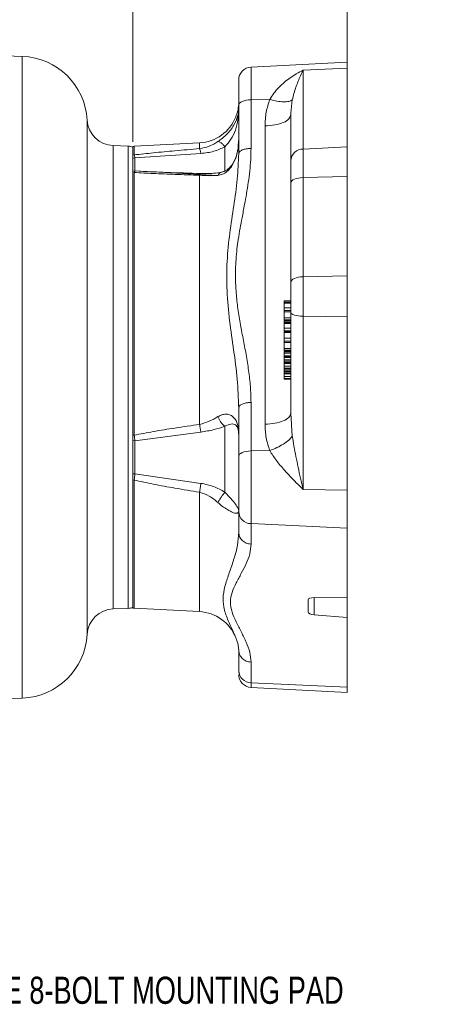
# Model space of a CAD drawing. Header units: inches. Extents: x 0.3 to 33.9, y 0.2 to 21.6.
# Tile 7 of 21: x 12.2 to 16.2, y 5 to 14. Entities that reach past the tile are written whole.
import ezdxf

# ---------------------------------------------------------------- set-up
doc = ezdxf.new("R2010")
doc.units = ezdxf.units.IN
doc.header["$MEASUREMENT"] = 0
doc.layers.add('SLD-0', color=7, linetype='Continuous', lineweight=15)
doc.styles.add('SLDTEXTSTYLE0', font='TXT', dxfattribs={"width": 0.75})
doc.dimstyles.new('SLDDIMSTYLE0', dxfattribs={"dimtxt": 0.25, "dimasz": 0.13, "dimexe": 0, "dimexo": 0.0625, "dimgap": 0.0625, "dimtad": 0, "dimtih": 1, "dimtoh": 1, "dimrnd": 1e-09, "dimzin": 12, "dimdsep": 46, "dimtxsty": 'SLDTEXTSTYLE0', "dimsah": 1, "dimcen": 0.09, "dimadec": 0, "dimazin": 3, "dimtfac": 1, "dimtofl": 0, "dimtmove": 0, "dimatfit": 3, "dimfxl": 1, "dimfrac": 2, "dimtolj": 1, "dimtzin": 12, "dimarcsym": 0})

# ---------------------------------------------------------------- blocks, each defined once
blk = doc.blocks.new('_D_8')
at = {"layer": 'SLD-0'}
for p, q in [((13.2862, 12.897), (13.2862, 15.0353)), ((8.7182, 14.9103), (10.3835, 14.9103)), ((10.5231, 14.9471), (10.4723, 14.9471)), ((10.4723, 14.9471), (10.4723, 14.5502)), ((11.4813, 14.9471), (11.5321, 14.9471)), ((11.5321, 14.9471), (11.5321, 14.5502)), ((13.2862, 14.9103), (11.6209, 14.9103)), ((10.4723, 14.5502), (10.5231, 14.5502)), ((11.5321, 14.5502), (11.4813, 14.5502))]:
    blk.add_line(p, q, dxfattribs=at)
for points in [[(8.7182, 14.9103), (8.8482, 14.8903), (8.8482, 14.9303)], [(13.2862, 14.9103), (13.1562, 14.9303), (13.1562, 14.8903)]]:
    blk.add_solid(points, dxfattribs=at)
at = {"layer": 'SLD-0', "char_height": 0.25, "attachment_point": 1, "style": 'SLDTEXTSTYLE0'}
for s, insert in [('4.57', (10.5774, 15.3202, -0.8581)), ('116.0', (10.5866, 14.8725, -0.8581))]:
    blk.add_mtext(s, dxfattribs=dict(at, insert=insert))
blk = doc.blocks.new('_D_9')
at = {"layer": 'SLD-0'}
for p, q in [((15.2612, 12.8117), (15.2612, 16.2164)), ((8.7182, 16.0914), (11.371, 16.0914)), ((11.5106, 16.1282), (11.4598, 16.1282)), ((11.4598, 16.1282), (11.4598, 15.7313)), ((12.4688, 16.1282), (12.5196, 16.1282)), ((12.5196, 16.1282), (12.5196, 15.7313)), ((15.2612, 16.0914), (12.6084, 16.0914)), ((11.4598, 15.7313), (11.5106, 15.7313)), ((12.5196, 15.7313), (12.4688, 15.7313))]:
    blk.add_line(p, q, dxfattribs=at)
for points in [[(8.7182, 16.0914), (8.8482, 16.0714), (8.8482, 16.1114)], [(15.2612, 16.0914), (15.1312, 16.1114), (15.1312, 16.0714)]]:
    blk.add_solid(points, dxfattribs=at)
at = {"layer": 'SLD-0', "char_height": 0.25, "attachment_point": 1, "style": 'SLDTEXTSTYLE0'}
for s, insert in [('6.54', (11.5649, 16.5013, -0.8581)), ('166.2', (11.5741, 16.0536, -0.8581))]:
    blk.add_mtext(s, dxfattribs=dict(at, insert=insert))

msp = doc.modelspace()

# ---------------------------------------------------------------- linework, layer by layer
at = {"color": 7, "linetype": 'Continuous', "lineweight": 15}
for p, q in [((12.2668, 13.684), (8.7182, 13.8079)), ((15.2612, 13.632), (14.3749, 13.5855)), ((15.2612, 13.5762), (15.2612, 13.632)), ((14.8549, 13.557), (15.2612, 13.5762)), ((14.8549, 13.557), (14.8549, 12.8307)), ((15.2612, 12.8499), (15.2612, 13.5762)), ((14.3749, 13.2842), (14.5473, 13.2878)), ((14.3749, 13.2842), (14.3749, 12.837)), ((14.2612, 12.7883), (14.2612, 13.2355)), ((14.743, 13.1625), (14.7412, 13.1451)), ((14.7327, 13.1271), (14.7412, 13.1451)), ((14.7412, 13.1451), (14.7412, 12.723)), ((14.5043, 10.2949), (14.5043, 13.0437)), ((13.9011, 12.8875), (13.2981, 12.8559)), ((13.2424, 12.857), (13.1052, 12.8618)), ((13.2862, 12.8541), (13.2862, 12.7751)), ((14.8549, 12.8307), (15.2612, 12.8499)), ((14.8549, 12.8307), (14.8549, 12.5681)), ((15.2612, 12.5767), (15.2612, 12.8499)), ((13.2981, 12.7769), (13.2862, 12.7751)), ((13.2862, 12.7751), (13.2862, 12.6129)), ((13.3044, 12.7486), (13.2862, 12.7473)), ((13.3043, 12.7486), (13.9137, 12.7894)), ((13.3044, 12.6284), (13.3044, 12.7486)), ((13.3044, 12.6284), (13.2862, 12.6266)), ((13.2981, 12.6145), (13.2862, 12.6129)), ((13.2862, 12.6129), (13.2862, 10.194)), ((13.2981, 10.1937), (13.2981, 12.6144)), ((13.4179, 12.6238), (13.3043, 12.6284)), ((13.4719, 12.6196), (14.0696, 12.5883)), ((13.9011, 10.2932), (13.9011, 12.5889)), ((14.7412, 12.5194), (14.7412, 11.6055)), ((14.8549, 12.5681), (15.2612, 12.5767)), ((14.8549, 12.5681), (14.8549, 11.6542)), ((15.2612, 11.6628), (15.2612, 12.5767)), ((14.8549, 11.6542), (15.2612, 11.6628)), ((14.8549, 11.6542), (14.8549, 11.2898)), ((15.2612, 11.2839), (15.2612, 11.6628)), ((14.6812, 11.4325), (14.7412, 11.4325)), ((14.6812, 11.4195), (14.7412, 11.4195)), ((14.7412, 11.414), (14.6812, 11.414)), ((14.7412, 11.4121), (14.6812, 11.4121)), ((14.7412, 11.3679), (14.6812, 11.3679)), ((14.6812, 11.3435), (14.7412, 11.3435)), ((14.7412, 11.3421), (14.6812, 11.3421)), ((14.7412, 11.331), (14.6812, 11.331)), ((14.6812, 11.331), (14.6812, 11.2742)), ((14.6812, 11.2742), (14.7412, 11.2742)), ((14.7412, 11.2583), (14.6812, 11.2583)), ((14.6812, 11.2495), (14.7412, 11.2495)), ((14.7412, 11.3232), (14.7412, 10.3962)), ((14.8549, 11.2898), (15.2612, 11.2839)), ((14.8549, 11.2898), (14.8549, 9.6948)), ((15.2612, 9.6889), (15.2612, 11.2839)), ((14.6812, 11.2444), (14.7412, 11.2444)), ((14.6812, 11.2314), (14.7412, 11.2314)), ((14.7412, 11.2259), (14.6812, 11.2259)), ((14.7412, 11.224), (14.6812, 11.224)), ((14.7412, 11.1798), (14.6812, 11.1798)), ((14.6812, 11.1554), (14.7412, 11.1554)), ((14.6812, 11.1505), (14.7412, 11.1505)), ((14.6812, 11.1396), (14.7412, 11.1396)), ((14.7412, 11.1395), (14.6812, 11.1395)), ((14.7412, 11.0895), (14.6812, 11.0895)), ((14.6812, 11.0614), (14.7412, 11.0614)), ((14.7412, 11.0599), (14.6812, 11.0599)), ((14.7412, 11.0488), (14.6812, 11.0488)), ((14.6812, 11.0488), (14.6812, 10.992)), ((14.6812, 10.992), (14.7412, 10.992)), ((14.7412, 10.9761), (14.6812, 10.9761)), ((14.6812, 10.9673), (14.7412, 10.9673)), ((14.7412, 10.9636), (14.6812, 10.9636)), ((14.7412, 10.9495), (14.6812, 10.9495)), ((14.6812, 10.9495), (14.6812, 10.9251)), ((14.7412, 10.9251), (14.6812, 10.9251)), ((14.6812, 10.9168), (14.7412, 10.9168)), ((14.7412, 10.9111), (14.6812, 10.9111)), ((14.6812, 10.9111), (14.6812, 10.8895)), ((14.7412, 10.8887), (14.6812, 10.8887)), ((14.6812, 10.8885), (14.7412, 10.8885)), ((14.7412, 10.8761), (14.6812, 10.8761)), ((14.7412, 10.8651), (14.6812, 10.8651)), ((14.6812, 10.8651), (14.6812, 10.8561)), ((14.7412, 10.8561), (14.6812, 10.8561)), ((14.6812, 10.8561), (14.6812, 10.83)), ((14.6812, 10.83), (14.7412, 10.83)), ((14.6812, 10.8155), (14.6812, 10.8123)), ((14.6812, 10.8117), (14.7412, 10.8117)), ((14.6812, 10.8049), (14.7412, 10.8049)), ((14.6812, 10.8043), (14.6812, 10.7939)), ((14.7412, 10.7931), (14.6812, 10.7931)), ((14.6812, 10.7929), (14.7412, 10.7929)), ((14.7412, 10.7805), (14.6812, 10.7805)), ((14.7412, 10.7695), (14.6812, 10.7695)), ((14.6812, 10.7695), (14.6812, 10.7605)), ((14.7412, 10.7605), (14.6812, 10.7605)), ((14.6812, 10.7605), (14.6812, 10.7344)), ((14.6812, 10.7344), (14.7412, 10.7344)), ((14.6812, 10.7161), (14.7412, 10.7161)), ((14.6812, 10.7093), (14.7412, 10.7093)), ((14.2612, 10.0003), (14.2612, 10.4475)), ((14.3749, 10.4961), (14.3749, 10.0489)), ((14.7412, 10.3962), (14.7552, 10.1865)), ((14.1349, 10.2768), (14.1349, 9.6696)), ((13.2862, 10.194), (13.2981, 10.1936)), ((13.2862, 10.1905), (13.2862, 9.7818)), ((13.3043, 10.1427), (13.9137, 10.2229)), ((13.3044, 10.1426), (13.2862, 10.1439)), ((13.3044, 9.8369), (13.3044, 10.1426)), ((14.5473, 10.0526), (14.3749, 10.0489)), ((14.3749, 10.0489), (14.3749, 9.3794)), ((13.3044, 9.8369), (13.2862, 9.8369)), ((13.9137, 9.7506), (13.3043, 9.8369)), ((13.2981, 9.7805), (13.2862, 9.7814)), ((13.2862, 9.7814), (13.2862, 8.6018)), ((15.2612, 9.6889), (14.8549, 9.6948)), ((15.2612, 9.337), (15.2612, 9.6889)), ((14.2612, 9.489), (14.2612, 9.2997)), ((15.2612, 9.337), (14.3749, 9.3794)), ((14.3749, 9.3794), (14.3749, 9.1902)), ((15.2612, 8.6942), (15.2612, 9.337)), ((14.9012, 8.5667), (14.9012, 8.6763)), ((14.956, 8.698), (15.2612, 8.6942)), ((15.2612, 8.6942), (15.2612, 8.5144)), ((13.1052, 8.5941), (13.2424, 8.5989)), ((13.2981, 8.6), (13.9011, 8.5684)), ((15.2612, 8.5144), (14.956, 8.5398)), ((15.2612, 7.8716), (15.2612, 8.5144)), ((14.2612, 8.2128), (14.2612, 8.0236)), ((14.3749, 8.1033), (14.3749, 7.914)), ((14.2612, 8.0236), (14.2612, 8.0069)), ((14.3749, 7.914), (15.2612, 7.8716)), ((14.3749, 7.8704), (15.2612, 7.8239)), ((15.2612, 7.8239), (15.2612, 7.8716)), ((10.7701, 7.7196), (12.2668, 7.7719))]:
    msp.add_line(p, q, dxfattribs=at)
at = {"color": 8, "linetype": 'Continuous', "lineweight": 15}
for p, q in [((12.2668, 13.684), (12.2668, 10.7279)), ((14.3749, 13.5855), (14.3749, 13.2842)), ((14.7552, 13.2839), (14.743, 13.1625)), ((12.8643, 13.098), (12.8643, 8.3578)), ((13.9011, 12.8344), (13.9011, 12.8875)), ((13.1052, 10.7279), (13.1052, 12.8618)), ((13.2424, 12.857), (13.2424, 10.7279)), ((13.2981, 12.7769), (13.2981, 12.8559)), ((14.1349, 12.8518), (14.1349, 12.6247)), ((12.2668, 10.7279), (12.2668, 7.7719)), ((13.1052, 8.5941), (13.1052, 10.7279)), ((13.2424, 10.7279), (13.2424, 8.5989)), ((13.2981, 8.6), (13.2981, 9.7805)), ((13.9011, 8.5684), (13.9011, 9.6689)), ((14.956, 8.5398), (14.956, 8.698)), ((14.3749, 7.914), (14.3749, 7.8704))]:
    msp.add_line(p, q, dxfattribs=at)
at = {"color": 7, "linetype": 'Continuous', "lineweight": 15, "flags": 128}
for points in [[(14.2612, 13.2355), (14.2634, 13.2447), (14.2698, 13.2536), (14.2801, 13.2618), (14.2942, 13.269), (14.3113, 13.2751), (14.331, 13.2798), (14.3524, 13.2828), (14.3749, 13.2842)], [(14.7412, 12.5194), (14.7434, 12.5286), (14.7498, 12.5375), (14.7601, 12.5457), (14.7742, 12.5529), (14.7913, 12.559), (14.811, 12.5636), (14.8324, 12.5667), (14.8549, 12.5681)], [(14.7412, 11.6055), (14.7434, 11.6147), (14.7498, 11.6236), (14.7601, 11.6318), (14.7742, 11.639), (14.7913, 11.6451), (14.811, 11.6497), (14.8324, 11.6528), (14.8549, 11.6542)], [(14.7412, 11.3232), (14.7434, 11.3169), (14.7498, 11.3108), (14.7601, 11.3051), (14.7742, 11.3002), (14.7913, 11.296), (14.811, 11.2928), (14.8324, 11.2907), (14.8549, 11.2898)], [(14.3749, 10.0489), (14.3524, 10.0476), (14.331, 10.0445), (14.3113, 10.0399), (14.2942, 10.0338), (14.2801, 10.0266), (14.2698, 10.0183), (14.2634, 10.0095), (14.2612, 10.0003)]]:
    msp.add_lwpolyline(points, dxfattribs=at)
at = {"color": 7, "linetype": 'Continuous', "lineweight": 15}
for centre, radius, start, end in [((12.2452, 13.0644), 0.62, 3.11173, 88), ((14.3812, 13.4657), 0.12, 93, 180), ((13.1139, 13.1116), 0.25, 183.11173, 268), ((13.8812, 13.267), 0.38, 273, 338.65885), ((13.2382, 12.7371), 0.12, 66.42182, 88), ((13.3012, 12.796), 0.06, 93, 104.47751), ((14.8548, 12.717), 0.1137, 89.91243, 177.008), ((14.3757, 9.494), 0.1146, 182.51691, 269.63931), ((13.1139, 8.3443), 0.25, 92, 176.88827), ((13.2382, 8.7188), 0.12, 272, 293.57818), ((13.3012, 8.6599), 0.06, 255.52249, 267), ((13.8812, 8.1889), 0.38, 21.32441, 87), ((12.2452, 8.3915), 0.62, 272, 356.88827), ((14.3757, 8.0286), 0.1146, 182.51688, 269.63935), ((14.3812, 7.9902), 0.12, 180, 267)]:
    msp.add_arc(centre, radius, start, end, dxfattribs=at)
for centre, start_param, end_param in [((14.9612, 8.6735), 1.68126, 3.16479), ((14.9612, 8.5638), 3.16479, 4.64832)]:
    msp.add_ellipse(centre, major_axis=(0.06, -0.0034), ratio=0.404817, start_param=start_param, end_param=end_param, dxfattribs=at)
for points, knots in [([(14.5473, 13.2878), (14.5595, 13.3073), (14.5844, 13.3474), (14.6313, 13.3999), (14.6825, 13.4474), (14.7369, 13.4889), (14.7943, 13.5261), (14.8341, 13.5464), (14.8549, 13.557)], [0, 0, 0, 0, 0.153495, 0.31543, 0.486, 0.649931, 0.816225, 1, 1, 1, 1]), ([(14.7552, 13.2839), (14.76, 13.3041), (14.77, 13.3454), (14.7887, 13.402), (14.8092, 13.4562), (14.8315, 13.5086), (14.8469, 13.5405), (14.8549, 13.557)], [0, 0, 0, 0, 0.18539, 0.379715, 0.580057, 0.782464, 1, 1, 1, 1]), ([(14.2612, 13.4644), (14.2612, 13.4639), (14.2612, 13.4629), (14.2612, 13.4421), (14.2612, 13.4063), (14.2612, 13.3573), (14.2612, 13.3), (14.2612, 13.2566), (14.2612, 13.2355)], [0, 0, 0, 0, 0.139731, 0.318717, 0.497702, 0.672969, 0.841239, 1, 1, 1, 1]), ([(14.5043, 13.0437), (14.506, 13.086), (14.5094, 13.1688), (14.5349, 13.2487), (14.5473, 13.2878)], [0, 0, 0, 0, 0.51101, 1, 1, 1, 1]), ([(14.5473, 13.2878), (14.5699, 13.2819), (14.6151, 13.27), (14.6757, 13.2643), (14.7257, 13.2679), (14.7453, 13.2786), (14.7552, 13.2839)], [0, 0, 0, 0, 0.250065, 0.500011, 0.749953, 1, 1, 1, 1]), ([(14.0693, 12.8993), (14.0834, 12.9094), (14.1113, 12.9294), (14.152, 12.9663), (14.1875, 13.0065), (14.226, 13.0629), (14.2563, 13.1351), (14.2596, 13.1782), (14.2612, 13.2003)], [0, 0, 0, 0, 0.124656, 0.244916, 0.360851, 0.485732, 0.736129, 1, 1, 1, 1]), ([(14.2612, 13.2003), (14.2602, 13.1677), (14.2583, 13.1059), (14.2354, 13.0076), (14.1932, 12.9188), (14.154, 12.8737), (14.1349, 12.8518)], [0, 0, 0, 0, 0.288376, 0.545661, 0.779727, 1, 1, 1, 1]), ([(14.2341, 13.1293), (14.2403, 13.1446), (14.2562, 13.1838), (14.2593, 13.2206), (14.2612, 13.2431)], [0, 0, 0, 0, 0.388585, 1, 1, 1, 1]), ([(14.0693, 12.8993), (14.0439, 12.8833), (13.9941, 12.8519), (13.9318, 12.8402), (13.9011, 12.8344)], [0, 0, 0, 0, 0.507862, 1, 1, 1, 1]), ([(14.2612, 12.9254), (14.2596, 12.8867), (14.2563, 12.8112), (14.2259, 12.7174), (14.1875, 12.6567), (14.152, 12.6208), (14.1113, 12.5958), (14.0834, 12.5905), (14.0693, 12.5878)], [0, 0, 0, 0, 0.26429, 0.514644, 0.639426, 0.755183, 0.875411, 1, 1, 1, 1]), ([(14.1349, 12.8518), (14.1279, 12.8597), (14.1137, 12.8754), (14.0894, 12.8952), (14.0769, 12.8977), (14.0693, 12.8993)], [0, 0, 0, 0, 0.280677, 0.561225, 1, 1, 1, 1]), ([(14.2612, 12.9254), (14.2595, 12.8868), (14.2561, 12.8129), (14.2272, 12.7283), (14.1942, 12.6766), (14.166, 12.6472), (14.1351, 12.6263), (14.1148, 12.6205), (14.1046, 12.6176)], [0, 0, 0, 0, 0.281928, 0.538302, 0.658061, 0.773613, 0.886514, 1, 1, 1, 1]), ([(13.2981, 12.7769), (13.3564, 12.7832), (13.4812, 12.7966), (13.6824, 12.8156), (13.8254, 12.8279), (13.9011, 12.8344)], [0, 0, 0, 0, 0.291847, 0.625114, 1, 1, 1, 1]), ([(13.9011, 12.8344), (13.9032, 12.8301), (13.9074, 12.8214), (13.9116, 12.8), (13.9137, 12.7894)], [0, 0, 0, 0, 0.5, 1, 1, 1, 1]), ([(13.9137, 12.7894), (13.9535, 12.7942), (14.0316, 12.8038), (14.1009, 12.836), (14.1349, 12.8518)], [0, 0, 0, 0, 0.509364, 1, 1, 1, 1]), ([(14.3749, 12.837), (14.3743, 12.8022), (14.373, 12.7327), (14.3636, 12.628), (14.3501, 12.5231), (14.3336, 12.4207), (14.314, 12.3119), (14.2939, 12.2064), (14.2739, 12.0985), (14.2573, 12.0031), (14.2442, 11.9074), (14.2359, 11.8139), (14.2318, 11.7171), (14.2319, 11.6203), (14.2371, 11.5063), (14.2496, 11.3759), (14.2735, 11.23), (14.302, 11.0842), (14.3298, 10.9381), (14.3537, 10.791), (14.3711, 10.6441), (14.3737, 10.5454), (14.3749, 10.4961)], [0, 0, 0, 0, 0.044122, 0.088392, 0.133266, 0.178145, 0.219567, 0.27297, 0.313824, 0.358282, 0.39536, 0.436117, 0.47735, 0.518452, 0.559233, 0.622596, 0.685186, 0.74747, 0.811751, 0.874486, 0.937264, 1, 1, 1, 1]), ([(14.3749, 12.837), (14.3598, 12.8359), (14.3297, 12.8339), (14.2923, 12.8226), (14.2663, 12.8068), (14.2629, 12.7945), (14.2612, 12.7883)], [0, 0, 0, 0, 0.249998, 0.499999, 0.749999, 1, 1, 1, 1]), ([(13.2862, 12.7751), (13.2862, 12.773), (13.2862, 12.7689), (13.2862, 12.7593), (13.2862, 12.7513), (13.2862, 12.7472)], [0, 0, 0, 0, 0.349879, 0.671052, 1, 1, 1, 1]), ([(13.2981, 12.7769), (13.2991, 12.7737), (13.3012, 12.7673), (13.3033, 12.7549), (13.3043, 12.7486)], [0, 0, 0, 0, 0.501901, 1, 1, 1, 1]), ([(14.2612, 10.4475), (14.2581, 10.5351), (14.2516, 10.7137), (14.2151, 10.9804), (14.1753, 11.2506), (14.1494, 11.5246), (14.1498, 11.7943), (14.1776, 12.0557), (14.2163, 12.307), (14.252, 12.5507), (14.2582, 12.7102), (14.2612, 12.7883)], [0, 0, 0, 0, 0.107097, 0.218314, 0.33113, 0.446406, 0.562697, 0.674583, 0.78576, 0.894964, 1, 1, 1, 1]), ([(14.7412, 12.723), (14.7412, 12.7114), (14.7412, 12.6882), (14.7412, 12.6399), (14.7412, 12.5838), (14.7412, 12.5408), (14.7412, 12.5194)], [0, 0, 0, 0, 0.248075, 0.5, 0.751925, 1, 1, 1, 1]), ([(13.2862, 12.6265), (13.2862, 12.6261), (13.2862, 12.6254), (13.2862, 12.6207), (13.2862, 12.6155), (13.2862, 12.6128)], [0, 0, 0, 0, 0.350013, 0.6711195, 1, 1, 1, 1]), ([(13.3043, 12.6284), (13.3033, 12.6278), (13.3012, 12.6266), (13.2991, 12.6185), (13.2981, 12.6145)], [0, 0, 0, 0, 0.498106, 1, 1, 1, 1]), ([(13.9011, 12.5889), (13.8254, 12.5914), (13.6824, 12.5962), (13.4812, 12.6045), (13.3563, 12.6113), (13.2981, 12.6144)], [0, 0, 0, 0, 0.3750284, 0.7082954, 1, 1, 1, 1]), ([(13.9106, 12.6056), (13.8058, 12.6086), (13.6171, 12.6139), (13.4302, 12.6224), (13.3471, 12.6262)], [0, 0, 0, 0, 0.555146, 1, 1, 1, 1]), ([(14.1046, 12.6176), (14.0804, 12.6137), (14.0411, 12.6074), (13.9737, 12.6047), (13.9325, 12.6053), (13.9106, 12.6056)], [0, 0, 0, 0, 0.428476, 0.695803, 1, 1, 1, 1]), ([(14.0693, 12.5878), (14.0739, 12.5945), (14.0832, 12.6078), (14.0958, 12.618), (14.1034, 12.6169), (14.104, 12.6168)], [0, 0, 0, 0, 0.4800557, 0.9598917, 1, 1, 1, 1]), ([(14.0693, 12.5878), (14.0439, 12.5864), (13.994, 12.5836), (13.9317, 12.5872), (13.9011, 12.5889)], [0, 0, 0, 0, 0.509707, 1, 1, 1, 1]), ([(14.7412, 11.6055), (14.7412, 11.5832), (14.7412, 11.5382), (14.7412, 11.4662), (14.7412, 11.3934), (14.7412, 11.3464), (14.7412, 11.3232)], [0, 0, 0, 0, 0.248075, 0.5, 0.751925, 1, 1, 1, 1]), ([(14.6812, 11.4325), (14.6812, 11.4322), (14.6812, 11.4313), (14.6812, 11.4282), (14.6812, 11.4247), (14.6812, 11.4215), (14.6812, 11.4201), (14.6812, 11.4195)], [0, 0, 0, 0, 0.170532, 0.4051, 0.725017, 0.902481, 1, 1, 1, 1]), ([(14.6812, 11.414), (14.6812, 11.4141), (14.6812, 11.4143), (14.6812, 11.4158), (14.6812, 11.4176), (14.6812, 11.4191), (14.6812, 11.4195)], [0, 0, 0, 0, 0.118187, 0.425157, 0.823855, 1, 1, 1, 1]), ([(14.6812, 11.4121), (14.6812, 11.4123), (14.6812, 11.4125), (14.6812, 11.4122), (14.6812, 11.4121)], [0, 0, 0, 0, 0.79686, 1, 1, 1, 1]), ([(14.6812, 11.4121), (14.6812, 11.4118), (14.6812, 11.4106), (14.6812, 11.4053), (14.6812, 11.3946), (14.6812, 11.3809), (14.6812, 11.3715), (14.6812, 11.3679)], [0, 0, 0, 0, 0.0448211, 0.1751166, 0.4244274, 0.7806446, 1, 1, 1, 1]), ([(14.6812, 11.3679), (14.6812, 11.3653), (14.6812, 11.3582), (14.6812, 11.3491), (14.6812, 11.3455), (14.6812, 11.3438)], [0, 0, 0, 0, 0.239525, 0.650881, 1, 1, 1, 1]), ([(14.6812, 11.3421), (14.6812, 11.3418), (14.6812, 11.3406), (14.6812, 11.3366), (14.6812, 11.3329), (14.6812, 11.331)], [0, 0, 0, 0, 0.1142898, 0.5483984, 1, 1, 1, 1]), ([(14.6812, 11.2742), (14.6812, 11.2727), (14.6812, 11.2697), (14.6812, 11.2654), (14.6812, 11.2617), (14.6812, 11.2596), (14.6812, 11.2586), (14.6812, 11.2583)], [0, 0, 0, 0, 0.306611, 0.636448, 0.826503, 0.956552, 1, 1, 1, 1]), ([(14.6812, 11.2583), (14.6812, 11.2568), (14.6812, 11.2543), (14.6812, 11.2514), (14.6812, 11.2498), (14.6812, 11.2496), (14.6812, 11.2496)], [0, 0, 0, 0, 0.314342, 0.532754, 0.7521, 1, 1, 1, 1]), ([(14.6812, 11.2444), (14.6812, 11.244), (14.6812, 11.2431), (14.6812, 11.2401), (14.6812, 11.2365), (14.6812, 11.2334), (14.6812, 11.2319), (14.6812, 11.2314)], [0, 0, 0, 0, 0.170531, 0.405099, 0.725017, 0.902482, 1, 1, 1, 1]), ([(14.6812, 11.2259), (14.6812, 11.226), (14.6812, 11.2262), (14.6812, 11.2277), (14.6812, 11.2294), (14.6812, 11.231), (14.6812, 11.2314)], [0, 0, 0, 0, 0.118187, 0.425158, 0.823855, 1, 1, 1, 1]), ([(14.6812, 11.224), (14.6812, 11.2241), (14.6812, 11.2244), (14.6812, 11.224), (14.6812, 11.224)], [0, 0, 0, 0, 0.79688, 1, 1, 1, 1]), ([(14.6812, 11.224), (14.6812, 11.2237), (14.6812, 11.2225), (14.6812, 11.2172), (14.6812, 11.2065), (14.6812, 11.1928), (14.6812, 11.1834), (14.6812, 11.1798)], [0, 0, 0, 0, 0.044816, 0.1751122, 0.4244246, 0.7806435, 1, 1, 1, 1]), ([(14.6812, 11.1798), (14.6812, 11.1772), (14.6812, 11.1701), (14.6812, 11.161), (14.6812, 11.1574), (14.6812, 11.1557)], [0, 0, 0, 0, 0.2395206, 0.6508817, 1, 1, 1, 1]), ([(14.6812, 11.1505), (14.6812, 11.1503), (14.6812, 11.1496), (14.6812, 11.1474), (14.6812, 11.1453), (14.6812, 11.1442)], [0, 0, 0, 0, 0.212285, 0.568296, 1, 1, 1, 1]), ([(14.6812, 11.1396), (14.6812, 11.1399), (14.6812, 11.1408), (14.6812, 11.14), (14.6812, 11.1395)], [0, 0, 0, 0, 0.443309, 1, 1, 1, 1]), ([(14.6812, 11.1395), (14.6812, 11.1385), (14.6812, 11.1356), (14.6812, 11.1265), (14.6812, 11.1129), (14.6812, 11.0996), (14.6812, 11.0917), (14.6812, 11.0895)], [0, 0, 0, 0, 0.123005, 0.359176, 0.607618, 0.888259, 1, 1, 1, 1]), ([(14.6812, 11.0895), (14.6812, 11.0867), (14.6812, 11.0798), (14.6812, 11.0706), (14.6812, 11.0629), (14.6812, 11.0622), (14.6812, 11.0619)], [0, 0, 0, 0, 0.151204, 0.376377, 0.673677, 1, 1, 1, 1]), ([(14.6812, 11.0599), (14.6812, 11.0596), (14.6812, 11.0584), (14.6812, 11.0544), (14.6812, 11.0507), (14.6812, 11.0488)], [0, 0, 0, 0, 0.114306, 0.5484, 1, 1, 1, 1]), ([(14.6812, 10.992), (14.6812, 10.9905), (14.6812, 10.9875), (14.6812, 10.9832), (14.6812, 10.9795), (14.6812, 10.9774), (14.6812, 10.9764), (14.6812, 10.9761)], [0, 0, 0, 0, 0.306623, 0.636457, 0.826507, 0.956552, 1, 1, 1, 1]), ([(14.6812, 10.9761), (14.6812, 10.9746), (14.6812, 10.9721), (14.6812, 10.9692), (14.6812, 10.9676), (14.6812, 10.9674), (14.6812, 10.9674)], [0, 0, 0, 0, 0.3143396, 0.5327694, 0.7521171, 1, 1, 1, 1]), ([(14.6812, 10.9495), (14.6812, 10.951), (14.6812, 10.954), (14.6812, 10.9582), (14.6812, 10.9613), (14.6812, 10.963), (14.6812, 10.9634), (14.6812, 10.9636)], [0, 0, 0, 0, 0.261223, 0.548266, 0.780775, 0.918513, 1, 1, 1, 1]), ([(14.6812, 10.9251), (14.6812, 10.924), (14.6812, 10.9215), (14.6812, 10.9185), (14.6812, 10.9174), (14.6812, 10.917)], [0, 0, 0, 0, 0.301054, 0.689549, 1, 1, 1, 1]), ([(14.6812, 10.9111), (14.6812, 10.913), (14.6812, 10.9159), (14.6812, 10.9192), (14.6812, 10.9202), (14.6812, 10.9208)], [0, 0, 0, 0, 0.484305, 0.737336, 1, 1, 1, 1]), ([(14.6812, 10.8885), (14.6812, 10.8883), (14.6812, 10.8877), (14.6812, 10.8854), (14.6812, 10.8823), (14.6812, 10.8788), (14.6812, 10.8769), (14.6812, 10.8761)], [0, 0, 0, 0, 0.100329, 0.269673, 0.605415, 0.831025, 1, 1, 1, 1]), ([(14.6812, 10.8651), (14.6812, 10.8661), (14.6812, 10.8676), (14.6812, 10.8708), (14.6812, 10.8734), (14.6812, 10.8752), (14.6812, 10.8761)], [0, 0, 0, 0, 0.465444, 0.716068, 0.870451, 1, 1, 1, 1]), ([(14.6812, 10.8117), (14.6812, 10.8125), (14.6812, 10.8146), (14.6812, 10.8197), (14.6812, 10.8248), (14.6812, 10.8286), (14.6812, 10.83)], [0, 0, 0, 0, 0.113926, 0.296227, 0.733113, 1, 1, 1, 1]), ([(14.6812, 10.8117), (14.6812, 10.811), (14.6812, 10.8092), (14.6812, 10.8069), (14.6812, 10.8054), (14.6812, 10.805), (14.6812, 10.805)], [0, 0, 0, 0, 0.220673, 0.57994, 0.965646, 1, 1, 1, 1]), ([(14.6812, 10.7929), (14.6812, 10.7927), (14.6812, 10.7921), (14.6812, 10.7898), (14.6812, 10.7867), (14.6812, 10.7832), (14.6812, 10.7813), (14.6812, 10.7805)], [0, 0, 0, 0, 0.100333, 0.269664, 0.605413, 0.831021, 1, 1, 1, 1]), ([(14.6812, 10.7695), (14.6812, 10.7705), (14.6812, 10.772), (14.6812, 10.7752), (14.6812, 10.7778), (14.6812, 10.7797), (14.6812, 10.7805)], [0, 0, 0, 0, 0.465444, 0.716071, 0.870451, 1, 1, 1, 1]), ([(14.6812, 10.7161), (14.6812, 10.7169), (14.6812, 10.719), (14.6812, 10.7241), (14.6812, 10.7293), (14.6812, 10.733), (14.6812, 10.7344)], [0, 0, 0, 0, 0.113922, 0.296224, 0.733113, 1, 1, 1, 1]), ([(14.6812, 10.7161), (14.6812, 10.7154), (14.6812, 10.7136), (14.6812, 10.7113), (14.6812, 10.7098), (14.6812, 10.7094), (14.6812, 10.7094)], [0, 0, 0, 0, 0.220672, 0.579943, 0.965646, 1, 1, 1, 1]), ([(14.3749, 10.4961), (14.3598, 10.4951), (14.3297, 10.4931), (14.2923, 10.4818), (14.2663, 10.466), (14.2629, 10.4537), (14.2612, 10.4475)], [0, 0, 0, 0, 0.249998, 0.499999, 0.749999, 1, 1, 1, 1]), ([(13.9011, 10.2932), (13.9318, 10.302), (13.9941, 10.3199), (14.0439, 10.3498), (14.0693, 10.3651)], [0, 0, 0, 0, 0.4921385, 1, 1, 1, 1]), ([(14.0693, 10.3651), (14.0834, 10.3722), (14.1113, 10.3862), (14.152, 10.3895), (14.1875, 10.3806), (14.226, 10.353), (14.2563, 10.2943), (14.2596, 10.2309), (14.2612, 10.1984)], [0, 0, 0, 0, 0.1246556, 0.2449157, 0.3608513, 0.485732, 0.7361292, 1, 1, 1, 1]), ([(14.1349, 10.2768), (14.1279, 10.2818), (14.1137, 10.2917), (14.0894, 10.321), (14.0769, 10.3484), (14.0693, 10.3651)], [0, 0, 0, 0, 0.2806775, 0.5612251, 1, 1, 1, 1]), ([(14.5043, 10.2949), (14.5357, 10.297), (14.5986, 10.3012), (14.6765, 10.3249), (14.7307, 10.3577), (14.7377, 10.3834), (14.7412, 10.3962)], [0, 0, 0, 0, 0.25, 0.5, 0.75, 1, 1, 1, 1]), ([(13.2981, 10.1937), (13.3564, 10.2051), (13.4812, 10.2296), (13.6824, 10.2622), (13.8254, 10.2825), (13.9011, 10.2932)], [0, 0, 0, 0, 0.291847, 0.625114, 1, 1, 1, 1]), ([(13.9137, 10.2229), (13.9116, 10.2326), (13.9074, 10.2521), (13.9032, 10.2795), (13.9011, 10.2932)], [0, 0, 0, 0, 0.5, 1, 1, 1, 1]), ([(13.9137, 10.2229), (13.9535, 10.2294), (14.0316, 10.2422), (14.1009, 10.2655), (14.1349, 10.2768)], [0, 0, 0, 0, 0.5093638, 1, 1, 1, 1]), ([(14.2612, 10.1984), (14.2602, 10.2194), (14.2583, 10.2591), (14.2354, 10.2913), (14.1932, 10.3034), (14.154, 10.2855), (14.1349, 10.2768)], [0, 0, 0, 0, 0.288376, 0.545661, 0.779727, 1, 1, 1, 1]), ([(14.5473, 10.0526), (14.5349, 10.0912), (14.5094, 10.17), (14.506, 10.2527), (14.5043, 10.2949)], [0, 0, 0, 0, 0.48899, 1, 1, 1, 1]), ([(13.2862, 10.1941), (13.2862, 10.1877), (13.2862, 10.1754), (13.2862, 10.1584), (13.2862, 10.1488), (13.2862, 10.1439)], [0, 0, 0, 0, 0.34984, 0.671032, 1, 1, 1, 1]), ([(13.2981, 10.1936), (13.2991, 10.1842), (13.3012, 10.1656), (13.3033, 10.1503), (13.3043, 10.1427)], [0, 0, 0, 0, 0.501901, 1, 1, 1, 1]), ([(14.7552, 10.1865), (14.7453, 10.1742), (14.7257, 10.1496), (14.6757, 10.1124), (14.6151, 10.0783), (14.5699, 10.0612), (14.5473, 10.0526)], [0, 0, 0, 0, 0.250038, 0.499973, 0.749922, 1, 1, 1, 1]), ([(14.8549, 9.6948), (14.8469, 9.7296), (14.8315, 9.7969), (14.8092, 9.8977), (14.7887, 9.9957), (14.77, 10.0919), (14.76, 10.1555), (14.7552, 10.1866)], [0, 0, 0, 0, 0.217519, 0.419967, 0.620321, 0.814589, 1, 1, 1, 1]), ([(14.2612, 9.489), (14.2612, 9.4997), (14.2612, 9.5218), (14.2612, 9.5708), (14.2612, 9.6317), (14.2612, 9.7029), (14.2612, 9.7799), (14.2612, 9.8579), (14.2612, 9.9327), (14.2612, 9.9782), (14.2612, 10.0003)], [0, 0, 0, 0, 0.116516, 0.240011, 0.368641, 0.5, 0.631359, 0.759989, 0.883484, 1, 1, 1, 1]), ([(14.8549, 9.6948), (14.8341, 9.7152), (14.7943, 9.754), (14.7369, 9.8131), (14.6744, 9.8811), (14.6067, 9.9602), (14.5668, 10.0222), (14.5473, 10.0526)], [0, 0, 0, 0, 0.1838595, 0.3501784, 0.5141943, 0.7618971, 1, 1, 1, 1]), ([(13.2862, 9.8369), (13.2862, 9.8302), (13.2862, 9.8173), (13.2862, 9.7985), (13.2862, 9.7871), (13.2862, 9.7814)], [0, 0, 0, 0, 0.349975, 0.6711, 1, 1, 1, 1]), ([(13.3043, 9.8368), (13.3033, 9.8271), (13.3012, 9.8076), (13.2991, 9.7896), (13.2981, 9.7805)], [0, 0, 0, 0, 0.498107, 1, 1, 1, 1]), ([(13.9011, 9.6689), (13.8254, 9.6811), (13.6824, 9.7042), (13.4812, 9.7409), (13.3563, 9.7679), (13.2981, 9.7805)], [0, 0, 0, 0, 0.375028, 0.708295, 1, 1, 1, 1]), ([(13.9011, 9.6689), (13.9032, 9.6819), (13.9074, 9.708), (13.9116, 9.7364), (13.9137, 9.7506)], [0, 0, 0, 0, 0.5, 1, 1, 1, 1]), ([(14.1349, 9.6696), (14.1008, 9.6885), (14.0314, 9.7268), (13.9533, 9.7426), (13.9137, 9.7506)], [0, 0, 0, 0, 0.492475, 1, 1, 1, 1]), ([(14.0693, 9.573), (14.0439, 9.5949), (13.994, 9.6377), (13.9317, 9.6586), (13.9011, 9.6689)], [0, 0, 0, 0, 0.509706, 1, 1, 1, 1]), ([(14.0693, 9.573), (14.0739, 9.5813), (14.083, 9.5979), (14.1055, 9.6321), (14.1238, 9.6554), (14.1349, 9.6696)], [0, 0, 0, 0, 0.280677, 0.561225, 1, 1, 1, 1]), ([(14.1349, 9.6696), (14.135, 9.6695), (14.1358, 9.6687), (14.1547, 9.6467), (14.1939, 9.6058), (14.2355, 9.5565), (14.2583, 9.5163), (14.2602, 9.5051), (14.2612, 9.4992)], [0, 0, 0, 0, 0.001071, 0.008839, 0.221406, 0.454856, 0.711388, 1, 1, 1, 1]), ([(14.2612, 9.4992), (14.2596, 9.4896), (14.2563, 9.4708), (14.2259, 9.4747), (14.1875, 9.4912), (14.152, 9.511), (14.1113, 9.5376), (14.0834, 9.5611), (14.0693, 9.573)], [0, 0, 0, 0, 0.264292, 0.514646, 0.6394274, 0.7551843, 0.875411, 1, 1, 1, 1]), ([(14.3749, 9.1902), (14.3598, 9.1924), (14.3297, 9.197), (14.2923, 9.2226), (14.2663, 9.258), (14.2629, 9.2858), (14.2612, 9.2997)], [0, 0, 0, 0, 0.249998, 0.5, 0.749999, 1, 1, 1, 1]), ([(14.3749, 9.1902), (14.3723, 9.1601), (14.3669, 9.0995), (14.3318, 9.0104), (14.2858, 8.9218), (14.2369, 8.8339), (14.197, 8.7456), (14.1804, 8.6559), (14.1969, 8.5648), (14.2371, 8.4726), (14.2861, 8.3801), (14.3319, 8.287), (14.3669, 8.1946), (14.3723, 8.1337), (14.3749, 8.1033)], [0, 0, 0, 0, 0.082486, 0.165834, 0.250231, 0.335555, 0.41786, 0.500176, 0.582367, 0.664252, 0.750114, 0.834376, 0.917496, 1, 1, 1, 1]), ([(14.234, 8.3266), (14.2379, 8.3175), (14.2553, 8.2778), (14.2586, 8.2411), (14.2612, 8.2128)], [0, 0, 0, 0, 0.228927, 1, 1, 1, 1]), ([(14.3749, 8.1033), (14.3598, 8.1055), (14.3297, 8.1101), (14.2923, 8.1357), (14.2663, 8.1711), (14.2629, 8.1989), (14.2612, 8.2128)], [0, 0, 0, 0, 0.249999, 0.499999, 0.749999, 1, 1, 1, 1])]:
    msp.add_open_spline(points, degree=3, knots=knots, dxfattribs=at)
at = {"color": 8, "linetype": 'Continuous', "lineweight": 15}
for points, knots in [([(14.5043, 13.0437), (14.5358, 13.0458), (14.5988, 13.05), (14.6758, 13.0738), (14.7241, 13.101), (14.7305, 13.1205), (14.7327, 13.1271)], [0, 0, 0, 0, 0.283825, 0.567649, 0.851473, 1, 1, 1, 1]), ([(13.9011, 12.5889), (13.9032, 12.5955), (13.9063, 12.6053), (13.9094, 12.6041), (13.9104, 12.6037)], [0, 0, 0, 0, 0.671681, 1, 1, 1, 1]), ([(14.2612, 9.2997), (14.2586, 9.2595), (14.2533, 9.1776), (14.2202, 9.0577), (14.1796, 8.9407), (14.1394, 8.826), (14.1143, 8.716), (14.1197, 8.6045), (14.1566, 8.497), (14.2036, 8.4032), (14.2251, 8.3489), (14.234, 8.3266)], [0, 0, 0, 0, 0.102255, 0.2085745, 0.3185251, 0.4266613, 0.5403075, 0.651393, 0.7818003, 0.9102, 1, 1, 1, 1])]:
    msp.add_open_spline(points, degree=3, knots=knots, dxfattribs=at)

# ---------------------------------------------------------------- texts
at = {"layer": 'SLD-0', "insert": (11.76, 5.205), "char_height": 0.25, "attachment_point": 1, "style": 'SLDTEXTSTYLE0'}
msp.add_mtext('SAE 8-BOLT MOUNTING PAD', dxfattribs=at)

# ---------------------------------------------------------------- dimensions: what is measured, and where the dimension line sits
at = {"layer": 'SLD-0'}
for base, p2, picture, middle in [((13.2862, 14.9103), (13.2862, 12.847), '_D_8', (11.0022, 14.9103)), ((15.2612, 16.0914), (15.2612, 12.7617), '_D_9', (11.9897, 16.0914))]:
    dim = msp.add_linear_dim(base=base, p1=(8.7182, 17.5257), p2=p2, dimstyle='SLDDIMSTYLE0', dxfattribs=at)
    dim.commit()
    dim.dimension.update_dxf_attribs({"geometry": picture, "text_midpoint": middle, "dimtype": 160})

doc.saveas('drawing.dxf')
